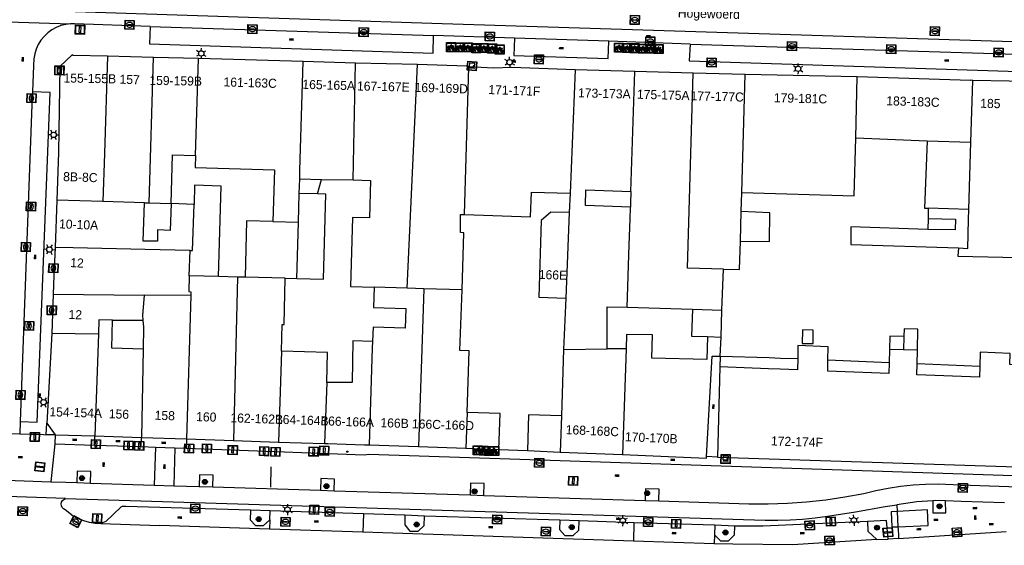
# Model space of a CAD drawing. Header units: metres. Extents: x 93870 to 95789, y 463036 to 464040.
# Tile 48 of 256: x 94284 to 94392, y 463338 to 463396. Entities that reach past the tile are written whole.
import ezdxf
from ezdxf.enums import TextEntityAlignment as Align

# ---------------------------------------------------------------- set-up
doc = ezdxf.new("R2010")
doc.units = ezdxf.units.M
doc.header["$LTSCALE"] = 25.4
for name, color, linetype in [('B_BEBOUWINGSGRENS_0', 1, 'Continuous'), ('B_LUIFEL_1', 200, 'Continuous'), ('B_OVERBOUWLIJN_LIJN_1', 7, 'Continuous'), ('B_TUSSENMUUR_0', 7, 'Continuous'), ('G_GRENS_ALGEMEEN_0', 7, 'Continuous'), ('Q_BOOM_0', 3, 'Continuous'), ('Q_BRANDKRAAN_0', 5, 'Continuous'), ('Q_CAI-KAST_0', 10, 'Continuous'), ('Q_FIETSENREK_0', 6, 'Continuous'), ('Q_FIETSENREK_LIJN_0', 7, 'Continuous'), ('Q_HALTEPAAL_0', 191, 'Continuous'), ('Q_INSPECTIE_OF_RIOOLPUT_0', 253, 'Continuous'), ('Q_KOLK_0', 254, 'Continuous'), ('Q_LICHTMAST_0', 2, 'Continuous'), ('Q_STRAATNAAMBORD_0', 7, 'Continuous'), ('Q_VERKEERSBORDPAAL_0', 40, 'Continuous'), ('Q_WATERLEIDINGPUT_0', 5, 'Continuous'), ('S_GBKN_SYMBOOL_OV_GROOT_0', 7, 'Continuous'), ('T_GBKN_ABRI_0', 2, 'Continuous'), ('T_MUUR_30CM_0', 10, 'Continuous'), ('V_WEGGRENS_0', 7, 'Continuous'), ('Z_GBKN_HUISNUMMER_0', 252, 'Continuous'), ('Z_STRAATNAAM_0', 252, 'Continuous')]:
    doc.layers.add(name, color=color, linetype=linetype)
doc.layers.add('Q_PAAL_STEEN_0', color=7, linetype='Continuous', true_color=0xa97373)
doc.layers.add('Q_PAALTJE_0', color=7, linetype='Continuous', true_color=0x666666)

# ---------------------------------------------------------------- blocks, each defined once
blk = doc.blocks.new('Q_STRAATNAAMBORD')
for points in [[(-0.5, 0.5), (0.5, 0.5), (0.5, -0.5), (-0.5, -0.5)], [(-0.37, 0.22), (0.36, 0.22), (0.36, -0.21), (-0.37, -0.21)]]:
    blk.add_lwpolyline(points, close=True)
for points in [[(-0.44, 0.46), (0.44, 0.46, -0.414214), (0.46, 0.44), (0.46, -0.44, -0.414214), (0.44, -0.46), (-0.44, -0.46, -0.414214), (-0.46, -0.44), (-0.46, 0.44), (-0.46, 0.44), (-0.46, 0.45), (-0.46, 0.45), (-0.46, 0.45), (-0.46, 0.45), (-0.46, 0.45), (-0.46, 0.45), (-0.46, 0.46), (-0.46, 0.46), (-0.46, 0.46), (-0.45, 0.46), (-0.45, 0.46), (-0.45, 0.46), (-0.45, 0.46), (-0.45, 0.46), (-0.45, 0.46), (-0.44, 0.46), (-0.44, 0.46)], [(-0.29, 0.16), (0.28, 0.16, -0.414214), (0.3, 0.14), (0.3, -0.13, -0.414214), (0.28, -0.16), (-0.29, -0.16, -0.414214), (-0.31, -0.13), (-0.31, 0.14), (-0.31, 0.14), (-0.31, 0.14), (-0.31, 0.14), (-0.31, 0.15), (-0.31, 0.15), (-0.31, 0.15), (-0.3, 0.15), (-0.3, 0.15), (-0.3, 0.15), (-0.3, 0.16), (-0.3, 0.16), (-0.3, 0.16), (-0.3, 0.16), (-0.29, 0.16), (-0.29, 0.16), (-0.29, 0.16), (-0.29, 0.16), (-0.29, 0.16)]]:
    blk.add_lwpolyline(points, format="xyb")
blk = doc.blocks.new('Q_CAI-KAST')
for points in [[(-0.5, 0.5), (0.5, 0.5), (0.5, -0.5), (-0.5, -0.5)], [(-0.26, 0.26), (0.25, 0.26), (0.25, 0.19), (-0.26, 0.19)], [(-0.26, 0.11), (0.25, 0.11), (0.25, -0.33), (-0.26, -0.33)]]:
    blk.add_lwpolyline(points, close=True)
blk.add_lwpolyline([(-0.44, 0.46), (0.44, 0.46, -0.414214), (0.46, 0.44), (0.46, -0.44, -0.414214), (0.44, -0.46), (-0.44, -0.46, -0.414214), (-0.46, -0.44), (-0.46, 0.44), (-0.46, 0.44), (-0.46, 0.45), (-0.46, 0.45), (-0.46, 0.45), (-0.46, 0.45), (-0.46, 0.45), (-0.46, 0.45), (-0.46, 0.46), (-0.46, 0.46), (-0.46, 0.46), (-0.45, 0.46), (-0.45, 0.46), (-0.45, 0.46), (-0.45, 0.46), (-0.45, 0.46), (-0.45, 0.46), (-0.44, 0.46), (-0.44, 0.46)], format="xyb")
blk.add_circle((-0.18, -0.03), 0.0354)
blk = doc.blocks.new('Q_LICHTMAST')
for points in [[(-0.26, 0.15), (-0.52, 0.3)], [(0, 0.3), (0, 0.6)], [(0.26, 0.15), (0.52, 0.3)], [(-0.26, -0.15), (-0.52, -0.3)], [(0, -0.3), (0, -0.6)], [(0.26, -0.15), (0.52, -0.3)]]:
    blk.add_lwpolyline(points)
blk.add_circle((0, 0), 0.3)
blk = doc.blocks.new('Q_VERKEERSBORDPAAL')
for points in [[(-0.5, 0.5), (0.5, 0.5), (0.5, -0.5), (-0.5, -0.5)], [(-0.08, 0.33), (0.07, 0.33), (0.07, -0.33), (-0.08, -0.33)]]:
    blk.add_lwpolyline(points, close=True)
blk.add_lwpolyline([(-0.44, 0.46), (0.44, 0.46, -0.414214), (0.46, 0.44), (0.46, -0.44, -0.414214), (0.44, -0.46), (-0.44, -0.46, -0.414214), (-0.46, -0.44), (-0.46, 0.44), (-0.46, 0.44), (-0.46, 0.45), (-0.46, 0.45), (-0.46, 0.45), (-0.46, 0.45), (-0.46, 0.45), (-0.46, 0.45), (-0.46, 0.46), (-0.46, 0.46), (-0.46, 0.46), (-0.45, 0.46), (-0.45, 0.46), (-0.45, 0.46), (-0.45, 0.46), (-0.45, 0.46), (-0.45, 0.46), (-0.44, 0.46), (-0.44, 0.46)], format="xyb")
blk = doc.blocks.new('Q_HALTEPAAL')
for points in [[(-0.5, 0.5), (0.5, 0.5), (0.5, -0.5), (-0.5, -0.5)], [(-0.08, 0.33), (0.07, 0.33), (0.07, -0.33), (-0.08, -0.33)]]:
    blk.add_lwpolyline(points, close=True)
blk.add_lwpolyline([(-0.44, 0.46), (0.44, 0.46, -0.414214), (0.46, 0.44), (0.46, -0.44, -0.414214), (0.44, -0.46), (-0.44, -0.46, -0.414214), (-0.46, -0.44), (-0.46, 0.44), (-0.46, 0.44), (-0.46, 0.45), (-0.46, 0.45), (-0.46, 0.45), (-0.46, 0.45), (-0.46, 0.45), (-0.46, 0.45), (-0.46, 0.46), (-0.46, 0.46), (-0.46, 0.46), (-0.45, 0.46), (-0.45, 0.46), (-0.45, 0.46), (-0.45, 0.46), (-0.45, 0.46), (-0.45, 0.46), (-0.44, 0.46), (-0.44, 0.46)], format="xyb")
blk = doc.blocks.new('Q_PAAL_STEEN')
for points in [[(-0.5, 0.5), (0.5, 0.5), (0.5, -0.5), (-0.5, -0.5)], [(-0.08, 0.33), (0.07, 0.33), (0.07, -0.33), (-0.08, -0.33)]]:
    blk.add_lwpolyline(points, close=True)
blk.add_lwpolyline([(-0.44, 0.46), (0.44, 0.46, -0.414214), (0.46, 0.44), (0.46, -0.44, -0.414214), (0.44, -0.46), (-0.44, -0.46, -0.414214), (-0.46, -0.44), (-0.46, 0.44), (-0.46, 0.44), (-0.46, 0.45), (-0.46, 0.45), (-0.46, 0.45), (-0.46, 0.45), (-0.46, 0.45), (-0.46, 0.45), (-0.46, 0.46), (-0.46, 0.46), (-0.46, 0.46), (-0.45, 0.46), (-0.45, 0.46), (-0.45, 0.46), (-0.45, 0.46), (-0.45, 0.46), (-0.45, 0.46), (-0.44, 0.46), (-0.44, 0.46)], format="xyb")
blk = doc.blocks.new('Q_PAALTJE')
at = {"color": 251, "true_color": 0x666666, "xscale": 0.1, "yscale": 0.1, "zscale": 0.01}
blk.add_blockref('Q_PAAL_STEEN', (0, 0), dxfattribs=at)
blk = doc.blocks.new('Q_KOLK')
blk.add_lwpolyline([(-0.5, 0.5), (0.5, 0.5), (0.5, -0.5), (-0.5, -0.5)], close=True)
for points in [[(-0.44, 0.46), (0.44, 0.46, -0.414214), (0.46, 0.44), (0.46, -0.44, -0.414214), (0.44, -0.46), (-0.44, -0.46, -0.414214), (-0.46, -0.44), (-0.46, 0.44, -0.414214), (-0.44, 0.46)], [(-0.34, 0.1, 0.380426), (-0.28, -0.18)], [(-0.01, 0.27, 0.240218), (-0.34, 0.1)], [(-0.19, 0.04, 0.853344), (-0.19, -0.03)], [(0.33, 0.11, 0.240191), (-0.01, 0.27)], [(0.18, -0.03, 0.849746), (0.18, 0.04)], [(0.27, -0.18, 0.380426), (0.33, 0.11)], [(-0.28, -0.18, 0.148452), (0.01, -0.26)], [(0.01, -0.26, 0.131742), (0.27, -0.18)]]:
    blk.add_lwpolyline(points, format="xyb")
for points in [[(-0.19, 0.04), (0.18, 0.04)], [(0.18, -0.03), (-0.19, -0.03)]]:
    blk.add_lwpolyline(points)
blk = doc.blocks.new('Q_INSPECTIE_OF_RIOOLPUT')
blk.add_lwpolyline([(-0.5, 0.5), (0.5, 0.5), (0.5, -0.5), (-0.5, -0.5)], close=True)
for points in [[(-0.44, 0.46), (0.44, 0.46, -0.414214), (0.46, 0.44), (0.46, -0.44, -0.414214), (0.44, -0.46), (-0.44, -0.46, -0.414214), (-0.46, -0.44), (-0.46, 0.44), (-0.46, 0.44), (-0.46, 0.45), (-0.46, 0.45), (-0.46, 0.45), (-0.46, 0.45), (-0.46, 0.45), (-0.46, 0.45), (-0.46, 0.46), (-0.46, 0.46), (-0.46, 0.46), (-0.45, 0.46), (-0.45, 0.46), (-0.45, 0.46), (-0.45, 0.46), (-0.45, 0.46), (-0.45, 0.46), (-0.44, 0.46), (-0.44, 0.46)], [(-0.34, 0.1, 0.380426), (-0.28, -0.18)], [(-0.01, 0.27, 0.240218), (-0.34, 0.1)], [(-0.19, 0.04, 0.853344), (-0.19, -0.03)], [(0.33, 0.11, 0.240191), (-0.01, 0.27)], [(0.18, -0.03, 0.849746), (0.18, 0.04)], [(0.27, -0.18, 0.380426), (0.33, 0.11)], [(-0.28, -0.18, 0.148452), (0.01, -0.26)], [(0.01, -0.26, 0.131742), (0.27, -0.18)]]:
    blk.add_lwpolyline(points, format="xyb")
for points in [[(-0.19, 0.04), (0.18, 0.04)], [(0.18, -0.03), (-0.19, -0.03)]]:
    blk.add_lwpolyline(points)
blk = doc.blocks.new('Q_WATERLEIDINGPUT')
blk.add_lwpolyline([(-0.5, 0.5), (0.5, 0.5), (0.5, -0.5), (-0.5, -0.5)], close=True)
for points in [[(-0.44, 0.46), (0.44, 0.46, -0.414214), (0.46, 0.44), (0.46, -0.44, -0.414214), (0.44, -0.46), (-0.44, -0.46, -0.414214), (-0.46, -0.44), (-0.46, 0.44), (-0.46, 0.44), (-0.46, 0.45), (-0.46, 0.45), (-0.46, 0.45), (-0.46, 0.45), (-0.46, 0.45), (-0.46, 0.45), (-0.46, 0.46), (-0.46, 0.46), (-0.46, 0.46), (-0.45, 0.46), (-0.45, 0.46), (-0.45, 0.46), (-0.45, 0.46), (-0.45, 0.46), (-0.45, 0.46), (-0.44, 0.46), (-0.44, 0.46)], [(-0.34, 0.1, 0.380426), (-0.28, -0.18)], [(-0.01, 0.27, 0.240218), (-0.34, 0.1)], [(-0.19, 0.04, 0.853344), (-0.19, -0.03)], [(0.33, 0.11, 0.240191), (-0.01, 0.27)], [(0.18, -0.03, 0.849746), (0.18, 0.04)], [(0.27, -0.18, 0.380426), (0.33, 0.11)], [(-0.28, -0.18, 0.148452), (0.01, -0.26)], [(0.01, -0.26, 0.131742), (0.27, -0.18)]]:
    blk.add_lwpolyline(points, format="xyb")
for points in [[(-0.19, 0.04), (0.18, 0.04)], [(0.18, -0.03), (-0.19, -0.03)]]:
    blk.add_lwpolyline(points)
blk = doc.blocks.new('Q_BRANDKRAAN')
blk.add_lwpolyline([(-0.5, 0.5), (0.5, 0.5), (0.5, -0.5), (-0.5, -0.5)], close=True)
for points in [[(-0.44, 0.46), (0.44, 0.46, -0.414214), (0.46, 0.44), (0.46, -0.44, -0.414214), (0.44, -0.46), (-0.44, -0.46, -0.414214), (-0.46, -0.44), (-0.46, 0.44), (-0.46, 0.44), (-0.46, 0.45), (-0.46, 0.45), (-0.46, 0.45), (-0.46, 0.45), (-0.46, 0.45), (-0.46, 0.45), (-0.46, 0.46), (-0.46, 0.46), (-0.46, 0.46), (-0.45, 0.46), (-0.45, 0.46), (-0.45, 0.46), (-0.45, 0.46), (-0.45, 0.46), (-0.45, 0.46), (-0.44, 0.46), (-0.44, 0.46)], [(-0.34, 0.1, 0.380426), (-0.28, -0.18)], [(-0.01, 0.27, 0.240218), (-0.34, 0.1)], [(-0.19, 0.04, 0.853344), (-0.19, -0.03)], [(0.33, 0.11, 0.240191), (-0.01, 0.27)], [(0.18, -0.03, 0.849746), (0.18, 0.04)], [(0.27, -0.18, 0.380426), (0.33, 0.11)], [(-0.28, -0.18, 0.148452), (0.01, -0.26)], [(0.01, -0.26, 0.131742), (0.27, -0.18)]]:
    blk.add_lwpolyline(points, format="xyb")
for points in [[(-0.19, 0.04), (0.18, 0.04)], [(0.18, -0.03), (-0.19, -0.03)]]:
    blk.add_lwpolyline(points)
blk = doc.blocks.new('Q_FIETSENREK')
for points in [[(-0.5, 0.5), (0.5, 0.5), (0.5, -0.5), (-0.5, -0.5)], [(-0.06, 0.15), (0.18, 0.05), (0.04, -0.09)]]:
    blk.add_lwpolyline(points, close=True)
for points in [[(-0.44, 0.46), (0.44, 0.46, -0.414214), (0.46, 0.44), (0.46, -0.44, -0.414214), (0.44, -0.46), (-0.44, -0.46, -0.414214), (-0.46, -0.44), (-0.46, 0.44), (-0.46, 0.44), (-0.46, 0.45), (-0.46, 0.45), (-0.46, 0.45), (-0.46, 0.45), (-0.46, 0.45), (-0.46, 0.45), (-0.46, 0.46), (-0.46, 0.46), (-0.46, 0.46), (-0.45, 0.46), (-0.45, 0.46), (-0.45, 0.46), (-0.45, 0.46), (-0.45, 0.46), (-0.45, 0.46), (-0.44, 0.46), (-0.44, 0.46)], [(-0.18, 0.11, 0.847256), (-0.32, -0.14)], [(-0.19, 0.08, 0.842492), (-0.3, -0.12)], [(-0.17, 0.06, 0.053288), (-0.19, 0.08)], [(-0.19, -0.13, 0.502492), (-0.15, 0.04)], [(-0.15, 0.09, 0.06236), (-0.18, 0.11)], [(-0.16, -0.16, 0.494489), (-0.12, 0.07)], [(-0.32, -0.14, 0.089606), (-0.42, -0.35)], [(-0.3, -0.16, 0.110942), (-0.37, -0.35)], [(-0.29, -0.1, 0.006942), (-0.3, -0.12)], [(-0.3, -0.16, 0.02458), (-0.28, -0.17)], [(-0.21, -0.1, 0.381614), (-0.29, -0.1)], [(-0.22, -0.14, 0.533998), (-0.28, -0.14)], [(-0.28, -0.14, 0.009682), (-0.27, -0.14)], [(-0.28, -0.17, 0.148109), (-0.2, -0.17)], [(-0.27, -0.14, 0.120201), (-0.22, -0.14)], [(-0.22, -0.14, 0.003554), (-0.22, -0.14)], [(-0.19, -0.13, 0.017985), (-0.21, -0.1)], [(-0.12, -0.35, 0.075837), (-0.2, -0.17)], [(-0.08, -0.35, 0.094234), (-0.16, -0.16)], [(0.1, -0.16, 0.385208), (0.19, -0.33)], [(0.21, -0.05, 0.224648), (0.11, -0.13)], [(0.13, -0.17, 0.376993), (0.2, -0.3)], [(0.21, -0.09, 0.20829), (0.14, -0.14)], [(0.19, -0.33, 1), (0.29, -0.06)], [(0.2, -0.3, 1), (0.28, -0.09)], [(0.29, -0.06, 0.086253), (0.24, -0.05)], [(0.28, -0.09, 0.079305), (0.24, -0.08)]]:
    blk.add_lwpolyline(points, format="xyb")
for points in [[(-0.17, 0.06), (-0.26, -0.04), (-0.24, -0.06), (-0.15, 0.04)], [(0.08, 0.22), (0, 0.25), (-0.15, 0.09)], [(-0.12, 0.07), (-0.09, 0.11), (0.02, -0.13), (0.1, -0.16)], [(0.24, -0.05), (0.23, 0.05), (0.26, 0.09), (0.3, 0.08), (0.31, 0.11), (0.19, 0.15), (0.18, 0.12), (0.23, 0.1), (0.21, 0.08), (-0.04, 0.17), (0, 0.22), (0.07, 0.19), (0.08, 0.22)], [(0.21, -0.05), (0.2, 0.03), (0.06, -0.11)], [(-0.42, -0.35), (-0.37, -0.35)], [(-0.12, -0.35), (-0.08, -0.35)], [(0.06, -0.11), (0.11, -0.13)], [(0.13, -0.17), (0.25, -0.22), (0.24, -0.08)], [(0.14, -0.14), (0.22, -0.17), (0.21, -0.09)]]:
    blk.add_lwpolyline(points)
blk = doc.blocks.new('Q_BOOM')
for radius in [0.27, 0.18, 0.09]:
    blk.add_circle((0, 0), radius)
blk = doc.blocks.new('S_GBKN_SYMBOOL_OV_GROOT')
for points in [[(-0.21875, 0.0625), (0.21875, 0.0625)], [(-0.21875, 0), (0.21875, 0)], [(-0.1875, 0.0625), (-0.1875, 0)], [(-0.125, 0.09375), (-0.125, 0.0625)], [(-0.125, 0), (-0.125, -0.0625)], [(-0.0625, 0.0625), (-0.0625, 0)], [(0, 0.09375), (0, 0.0625)], [(0, 0), (0, -0.0625)], [(0.0625, 0.0625), (0.0625, 0)], [(0.125, 0.09375), (0.125, 0.0625)], [(0.125, 0), (0.125, -0.0625)], [(0.1875, 0.0625), (0.1875, 0)], [(-0.21875, -0.0625), (0.21875, -0.0625)], [(-0.1875, -0.0625), (-0.1875, -0.09375)], [(-0.0625, -0.0625), (-0.0625, -0.09375)], [(0.0625, -0.0625), (0.0625, -0.09375)], [(0.1875, -0.0625), (0.1875, -0.09375)]]:
    blk.add_lwpolyline(points)

msp = doc.modelspace()

# ---------------------------------------------------------------- linework, layer by layer
at = {"layer": 'B_BEBOUWINGSGRENS_0'}
for p, q in [((94298.55, 463391.45), (94293.48, 463391.63)), ((94303.53, 463391.36), (94298.55, 463391.45)), ((94315.04, 463391.02), (94303.53, 463391.36)), ((94288.25, 463390.46), (94288.09, 463381.02)), ((94320.82, 463390.85), (94315.04, 463391.02)), ((94327.63, 463390.68), (94320.82, 463390.85)), ((94351.57, 463389.93), (94345.02, 463390.1)), ((94358.01, 463389.74), (94351.57, 463389.93)), ((94363.73, 463389.61), (94358.01, 463389.74)), ((94376.07, 463389.32), (94363.73, 463389.61)), ((94375.95, 463382.63), (94383.79, 463382.3)), ((94288.09, 463381.02), (94287.9, 463375.76)), ((94314.61, 463376.51), (94314.66, 463378.1)), ((94314.66, 463378.1), (94317.06, 463378.05)), ((94317.06, 463378.05), (94320.57, 463377.99)), ((94314.52, 463373.35), (94314.61, 463376.51)), ((94316.61, 463376.45), (94314.61, 463376.51)), ((94344.46, 463376.52), (94344.37, 463374.39)), ((94363.32, 463374.5), (94363.39, 463376.62)), ((94287.9, 463375.76), (94287.72, 463370.57)), ((94297.55, 463375.47), (94298.08, 463375.46)), ((94298.08, 463375.46), (94300.52, 463375.38)), ((94303.02, 463375.3), (94300.52, 463375.38)), ((94344.37, 463374.39), (94343.98, 463364.99)), ((94363.21, 463371.25), (94363.32, 463374.5)), ((94383.92, 463374.87), (94383.9, 463373.76)), ((94388.39, 463374.74), (94383.92, 463374.87)), ((94311.72, 463373.41), (94314.52, 463373.35)), ((94302.5, 463367.43), (94302.58, 463370.23)), ((94361.19, 463363.65), (94361.35, 463368.17)), ((94305.73, 463367.35), (94302.5, 463367.43)), ((94307.82, 463367.3), (94305.73, 463367.35)), ((94308.65, 463367.29), (94307.82, 463367.3)), ((94313.08, 463367.18), (94308.65, 463367.29)), ((94313.08, 463367.18), (94314.34, 463367.15)), ((94287.51, 463365.42), (94287.37, 463361.08)), ((94343.98, 463364.99), (94343.74, 463359.33)), ((94350.76, 463363.98), (94357.93, 463363.75)), ((94357.93, 463363.75), (94361.19, 463363.65)), ((94361.08, 463360.7), (94361.19, 463363.65)), ((94294.04, 463362.55), (94297.38, 463362.57)), ((94297.38, 463362.57), (94297.46, 463361.77)), ((94297.46, 463361.77), (94297.42, 463359.37)), ((94371.25, 463361.47), (94370.05, 463361.48)), ((94359.59, 463360.75), (94361.08, 463360.7)), ((94361, 463358.59), (94361.08, 463360.7)), ((94381.23, 463360.74), (94381.2, 463359.29)), ((94343.74, 463359.33), (94343.5, 463352.02)), ((94350.62, 463359.41), (94348.55, 463359.39)), ((94379.65, 463359.33), (94379.61, 463357.87)), ((94381.2, 463359.29), (94379.65, 463359.33)), ((94382.73, 463359.26), (94381.2, 463359.29)), ((94382.7, 463357.75), (94382.73, 463359.26)), ((94360.96, 463357.42), (94360.69, 463347.47)), ((94333.1, 463352.39), (94332.97, 463348.47)), ((94343.5, 463352.02), (94343.37, 463348.04)), ((94287.73, 463349.95), (94292.1, 463349.81)), ((94292.1, 463349.81), (94297.25, 463349.64)), ((94297.25, 463349.64), (94302.18, 463349.48)), ((94302.18, 463349.48), (94307.38, 463349.31)), ((94307.38, 463349.31), (94312.32, 463349.14)), ((94312.32, 463349.14), (94317.41, 463348.98)), ((94322.31, 463348.82), (94327.77, 463348.64)), ((94327.77, 463348.64), (94332.97, 463348.47)), ((94332.97, 463348.47), (94336.62, 463348.32)), ((94339.75, 463348.19), (94343.37, 463348.04)), ((94343.37, 463348.04), (94350.23, 463347.75)), ((94360.69, 463347.47), (94398.65, 463346.26))]:
    msp.add_line(p, q, dxfattribs=at)
for points in [[(94293.48, 463391.63), (94289.69, 463391.69), (94289.61, 463391.75), (94288.25, 463390.46)], [(94333.3, 463390.45), (94333.04, 463390.52), (94327.63, 463390.68)], [(94345.02, 463390.1), (94338.03, 463390.35), (94336.03, 463390.29), (94333.3, 463390.45)], [(94388.81, 463388.95), (94388.59, 463388.96), (94388.56, 463388.92), (94376.07, 463389.32)], [(94393.29, 463388.81), (94392.82, 463388.86), (94388.81, 463388.95)], [(94363.39, 463376.62), (94375.75, 463376.23), (94375.95, 463382.63)], [(94383.79, 463382.3), (94383.49, 463374.88), (94383.92, 463374.87)], [(94300.52, 463375.38), (94300.65, 463380.76), (94303.19, 463380.68)], [(94303.19, 463380.68), (94303.15, 463379.37), (94311.88, 463379.1), (94311.72, 463373.41)], [(94305.73, 463367.35), (94306.02, 463377.32), (94303.09, 463377.41), (94303.02, 463375.3)], [(94320.57, 463377.99), (94322.47, 463377.94), (94322.37, 463373.82), (94320.47, 463373.87), (94320.26, 463366.27), (94322.87, 463366.19)], [(94314.34, 463367.15), (94317.27, 463367.06), (94317.55, 463376.42), (94316.61, 463376.45)], [(94332.83, 463374.19), (94340.1, 463373.94), (94340.2, 463376.66), (94344.46, 463376.52)], [(94351.1, 463375), (94346.15, 463375.16), (94346.2, 463376.9), (94351.16, 463376.73)], [(94351.16, 463376.73), (94351.12, 463375.42), (94351.1, 463375)], [(94300.52, 463375.38), (94300.4, 463372.42), (94298.98, 463372.51), (94298.98, 463371.26), (94297.42, 463371.26), (94297.55, 463375.47)], [(94302.58, 463370.23), (94302.85, 463370.24), (94303.02, 463375.3)], [(94332.55, 463365.88), (94332.74, 463372.18), (94332.39, 463372.2), (94332.38, 463374.2), (94332.83, 463374.19)], [(94344.37, 463374.39), (94342.34, 463374.45), (94341.27, 463373.52), (94341, 463365.09), (94343.98, 463364.99)], [(94363.21, 463371.25), (94366.41, 463371.2), (94366.46, 463374.36), (94363.32, 463374.5)], [(94387.23, 463370.5), (94388.26, 463370.46), (94388.35, 463373.62), (94388.39, 463374.74)], [(94311.72, 463373.41), (94308.82, 463373.48), (94308.65, 463367.29)], [(94383.9, 463373.76), (94386.9, 463373.67), (94386.88, 463372.48), (94383.88, 463372.53)], [(94387.23, 463370.5), (94387.19, 463369.59), (94393.79, 463369.44), (94393.82, 463370.03), (94393.6, 463370.13), (94393.71, 463373.29)], [(94383.88, 463372.53), (94375.38, 463372.82), (94375.38, 463370.9), (94387.23, 463370.5)], [(94361.35, 463368.17), (94363.11, 463368.12), (94363.21, 463371.25)], [(94287.72, 463370.57), (94287.56, 463367.42), (94287.51, 463365.42)], [(94312.65, 463359.15), (94312.74, 463362.07), (94312.96, 463362.07), (94313.08, 463367.18)], [(94322.87, 463366.19), (94322.8, 463363.95), (94326.34, 463363.84), (94326.27, 463361.68), (94322.74, 463361.79), (94322.69, 463360.21)], [(94333.1, 463352.39), (94333.33, 463359.17), (94332.32, 463359.2), (94332.55, 463365.88)], [(94348.55, 463359.39), (94348.55, 463364.01), (94350.76, 463363.98)], [(94357.93, 463363.75), (94357.83, 463360.81), (94359.59, 463360.75)], [(94297.42, 463359.37), (94293.98, 463359.47), (94294.04, 463362.55)], [(94287.37, 463361.08), (94286.79, 463351.2), (94287.73, 463349.95)], [(94359.59, 463360.75), (94359.51, 463358.24), (94353.47, 463358.36), (94353.55, 463360.95), (94350.67, 463360.99), (94350.62, 463359.41)], [(94370.05, 463361.48), (94370.04, 463359.99), (94371.24, 463359.98), (94371.25, 463361.47)], [(94382.73, 463359.26), (94382.78, 463361.56), (94381.25, 463361.59), (94381.23, 463360.74)], [(94322.69, 463360.21), (94320.53, 463360.28), (94320.43, 463355.7), (94317.64, 463355.71)], [(94317.64, 463355.71), (94317.74, 463358.98), (94312.65, 463359.15)], [(94372.85, 463358.14), (94372.88, 463359.62), (94369.54, 463359.75), (94369.53, 463358.28)], [(94398.49, 463355.91), (94395.9, 463356.01), (94395.95, 463357.59), (94392.9, 463357.67), (94392.95, 463358.87), (94389.63, 463359.03), (94389.59, 463357.47)], [(94359.5, 463347.53), (94360.09, 463358.59), (94361, 463358.59)], [(94369.53, 463358.28), (94369.51, 463357.08), (94367.6, 463357.15), (94366.32, 463357.2), (94360.96, 463357.42)], [(94379.61, 463357.87), (94379.57, 463356.67), (94372.84, 463356.94), (94372.85, 463358.14)], [(94389.59, 463357.47), (94389.56, 463356.27), (94382.67, 463356.55), (94382.7, 463357.75)], [(94336.62, 463348.32), (94336.75, 463352.27), (94333.1, 463352.39)], [(94343.5, 463352.02), (94339.88, 463352.13), (94339.75, 463348.19)], [(94317.41, 463348.98), (94317.75, 463348.97), (94321.79, 463348.83), (94322.31, 463348.82)], [(94350.23, 463347.75), (94359.49, 463347.36), (94359.5, 463347.53)]]:
    msp.add_lwpolyline(points, dxfattribs=at)
at = {"layer": 'B_LUIFEL_1'}
for p, q in [((94316.61, 463376.45), (94317.06, 463378.05)), ((94383.9, 463373.76), (94383.88, 463372.53)), ((94361, 463358.54), (94360.96, 463357.42)), ((94379.61, 463357.87), (94372.85, 463358.14)), ((94389.59, 463357.47), (94382.7, 463357.75))]:
    msp.add_line(p, q, dxfattribs=at)
for points in [[(94381.23, 463360.74), (94379.69, 463360.78), (94379.65, 463359.33)], [(94369.53, 463358.28), (94367.65, 463358.35), (94366.37, 463358.4), (94361, 463358.54)]]:
    msp.add_lwpolyline(points, dxfattribs=at)
at = {"layer": 'B_OVERBOUWLIJN_LIJN_1'}
msp.add_lwpolyline([(94287.73, 463349.95), (94286.72, 463349.98), (94286.79, 463351.2)], dxfattribs=at)
at = {"layer": 'B_TUSSENMUUR_0'}
for p, q in [((94293.48, 463391.63), (94293.14, 463380.9)), ((94298.08, 463375.46), (94298.55, 463391.45)), ((94303.19, 463380.68), (94303.53, 463391.36)), ((94320.57, 463377.99), (94320.82, 463390.85)), ((94326.52, 463366.08), (94327.63, 463390.68)), ((94332.83, 463374.19), (94333.3, 463390.45)), ((94345.02, 463390.1), (94344.46, 463376.52)), ((94351.16, 463376.73), (94351.57, 463389.93)), ((94363.39, 463376.62), (94363.73, 463389.61)), ((94375.95, 463382.63), (94376.07, 463389.32)), ((94388.61, 463382.16), (94388.81, 463388.95)), ((94383.79, 463382.3), (94388.61, 463382.16)), ((94388.39, 463374.74), (94388.61, 463382.16)), ((94293.14, 463380.9), (94292.98, 463375.61)), ((94292.98, 463375.61), (94287.9, 463375.76)), ((94297.55, 463375.47), (94292.98, 463375.61)), ((94314.34, 463367.15), (94314.52, 463373.35)), ((94307.82, 463367.3), (94307.38, 463349.31)), ((94287.51, 463365.42), (94297.52, 463365.32)), ((94302.66, 463365.27), (94297.52, 463365.32)), ((94302.66, 463365.27), (94302.18, 463349.48)), ((94326.52, 463366.08), (94322.87, 463366.19)), ((94328.35, 463366.02), (94326.52, 463366.08)), ((94332.55, 463365.88), (94328.35, 463366.02)), ((94292.48, 463361.02), (94287.37, 463361.08)), ((94292.48, 463361.02), (94292.1, 463349.81)), ((94322.69, 463360.21), (94322.66, 463359.52)), ((94297.42, 463359.37), (94297.25, 463349.64)), ((94312.65, 463359.15), (94312.32, 463349.14)), ((94322.66, 463359.52), (94322.31, 463348.82)), ((94343.74, 463359.33), (94348.55, 463359.39)), ((94350.62, 463359.41), (94350.23, 463347.75)), ((94317.64, 463355.71), (94317.41, 463348.98))]:
    msp.add_line(p, q, dxfattribs=at)
for points in [[(94314.66, 463378.1), (94314.68, 463379.02), (94315.04, 463391.02)], [(94361.35, 463368.17), (94357.39, 463368.28), (94358.01, 463389.74)], [(94350.76, 463363.98), (94350.98, 463370.85), (94351.06, 463373.68), (94351.1, 463375)], [(94302.58, 463370.23), (94297.63, 463370.34), (94289.69, 463370.53), (94287.72, 463370.57)], [(94302.5, 463367.43), (94302.45, 463365.7), (94302.67, 463365.69), (94302.66, 463365.27)], [(94297.52, 463365.32), (94297.33, 463363.05), (94297.38, 463362.57)], [(94328.35, 463366.02), (94328.2, 463361.55), (94328.13, 463359.34), (94327.77, 463348.64)], [(94294.04, 463362.55), (94292.53, 463362.58), (94292.48, 463361.02)]]:
    msp.add_lwpolyline(points, dxfattribs=at)
at = {"layer": 'G_GRENS_ALGEMEEN_0'}
for p, q in [((94361, 463358.54), (94361, 463358.59)), ((94292.06, 463348.81), (94292.1, 463349.81)), ((94297.21, 463348.64), (94297.25, 463349.64)), ((94302.18, 463349.48), (94302.15, 463348.47)), ((94360.69, 463347.47), (94359.5, 463347.53))]:
    msp.add_line(p, q, dxfattribs=at)
at = {"layer": 'Q_FIETSENREK_LIJN_0'}
msp.add_line((94311.47, 463344.16), (94311.52, 463346.41), dxfattribs=at)
at = {"layer": 'T_GBKN_ABRI_0'}
msp.add_line((94383.83, 463341.66), (94380.48, 463341.48), dxfattribs=at)
for points in [[(94380.48, 463341.48), (94379.82, 463341.45), (94379.89, 463339.8), (94380.57, 463339.82)], [(94380.57, 463339.82), (94383.91, 463339.97), (94383.83, 463341.66)]]:
    msp.add_lwpolyline(points, dxfattribs=at)
at = {"layer": 'T_MUUR_30CM_0'}
msp.add_line((94336.62, 463348.32), (94339.75, 463348.19), dxfattribs=at)
at = {"layer": 'V_WEGGRENS_0'}
for p, q in [((94278.92, 463395.5), (94289.42, 463395.17)), ((94298.18, 463394.89), (94289.87, 463395.18)), ((94298.18, 463394.89), (94329.42, 463393.87)), ((94338.33, 463393.6), (94329.42, 463393.87)), ((94348.73, 463393.26), (94338.33, 463393.6)), ((94357.67, 463392.95), (94348.73, 463393.26)), ((94357.67, 463392.95), (94414.35, 463391.21)), ((94285.34, 463390.58), (94285.22, 463387.7)), ((94285.2, 463387.23), (94283.88, 463351.41)), ((94285.22, 463387.7), (94285.2, 463387.23)), ((94283.88, 463351.41), (94283.82, 463350.04)), ((94280.82, 463350.14), (94283.82, 463350.04)), ((94283.82, 463350.04), (94287.73, 463349.95)), ((94287.73, 463349.95), (94287.7, 463348.95)), ((94287.7, 463348.95), (94287.24, 463344.76)), ((94287.7, 463348.95), (94292.06, 463348.81)), ((94292.06, 463348.81), (94297.21, 463348.64)), ((94297.21, 463348.64), (94298.77, 463348.58)), ((94298.77, 463348.58), (94298.63, 463344.4)), ((94298.77, 463348.58), (94300.92, 463348.51)), ((94300.92, 463348.51), (94300.78, 463344.33)), ((94300.92, 463348.51), (94302.15, 463348.47)), ((94279.79, 463345.06), (94287.24, 463344.76)), ((94290.1, 463344.67), (94291.6, 463344.62)), ((94291.6, 463344.62), (94298.63, 463344.4)), ((94298.63, 463344.4), (94300.78, 463344.33)), ((94300.78, 463344.33), (94303.6, 463344.25)), ((94303.6, 463344.25), (94305.1, 463344.2)), ((94305.1, 463344.2), (94316.95, 463343.83)), ((94316.95, 463343.83), (94318.45, 463343.78)), ((94318.45, 463343.78), (94333.45, 463343.31)), ((94288.85, 463342.91), (94277.34, 463343.31)), ((94333.45, 463343.31), (94334.95, 463343.26)), ((94334.95, 463343.26), (94352.71, 463342.7)), ((94352.71, 463342.7), (94354.22, 463342.65)), ((94311.4, 463341.55), (94309.26, 463341.63)), ((94311.36, 463340.56), (94311.4, 463341.55)), ((94321.69, 463341.23), (94311.4, 463341.55)), ((94380.44, 463342.22), (94380.48, 463341.48)), ((94380.48, 463341.48), (94380.57, 463339.82)), ((94311.36, 463340.56), (94311.32, 463339.55)), ((94321.69, 463341.23), (94321.63, 463339.22)), ((94326.26, 463341.09), (94321.69, 463341.23)), ((94328.42, 463340.98), (94326.26, 463341.09)), ((94343.33, 463340.53), (94328.42, 463340.98)), ((94345.44, 463340.45), (94343.33, 463340.53)), ((94351.49, 463340.26), (94345.44, 463340.45)), ((94379.31, 463340.52), (94377.23, 463340.4)), ((94377.23, 463340.4), (94377.26, 463339.32)), ((94379.5, 463338.45), (94379.31, 463340.52)), ((94292.77, 463340.16), (94299.21, 463339.95)), ((94311.32, 463339.55), (94299.21, 463339.95)), ((94321.63, 463339.22), (94311.32, 463339.55)), ((94351.49, 463340.26), (94351.43, 463338.24)), ((94360.4, 463339.98), (94351.49, 463340.26)), ((94360.4, 463339.98), (94360.37, 463338.94)), ((94362.6, 463339.88), (94360.4, 463339.98)), ((94377.26, 463339.32), (94378.26, 463338.41)), ((94380.64, 463338.52), (94392.49, 463339.28)), ((94351.43, 463338.24), (94321.63, 463339.22)), ((94360.34, 463337.95), (94351.43, 463338.24)), ((94360.37, 463338.94), (94360.34, 463337.95)), ((94378.26, 463338.41), (94379.5, 463338.45)), ((94380.64, 463338.52), (94379.5, 463338.45))]:
    msp.add_line(p, q, dxfattribs=at)
for points in [[(94418.82, 463392.38), (94330.37, 463395.16), (94289.92, 463396.51)], [(94289.42, 463395.17), (94288.88, 463395.11), (94288.34, 463394.97), (94287.83, 463394.77), (94287.35, 463394.5), (94286.9, 463394.17), (94286.5, 463393.79), (94286.15, 463393.36), (94285.86, 463392.9), (94285.64, 463392.4), (94285.47, 463391.87), (94285.38, 463391.33), (94285.34, 463390.58)], [(94289.87, 463395.18), (94289.79, 463395.18), (94289.42, 463395.17)], [(94298.18, 463394.89), (94298.12, 463392.98), (94329.35, 463391.96), (94329.42, 463393.87)], [(94338.33, 463393.6), (94338.27, 463391.7), (94348.64, 463391.34), (94348.73, 463393.26)], [(94357.67, 463392.95), (94357.59, 463391.09), (94414.29, 463389.28), (94414.35, 463391.21)], [(94283.88, 463351.41), (94285.75, 463351.31), (94287.16, 463387.61), (94285.22, 463387.7)], [(94302.15, 463348.47), (94321.75, 463347.72), (94322.28, 463347.8), (94411.06, 463344.86), (94411.09, 463345.79)], [(94291.6, 463344.62), (94291.64, 463345.88), (94290.14, 463345.93), (94290.1, 463344.67)], [(94287.24, 463344.76), (94288.91, 463344.71), (94290.1, 463344.67)], [(94305.1, 463344.2), (94305.14, 463345.5), (94303.64, 463345.54), (94303.6, 463344.25)], [(94318.45, 463343.78), (94318.49, 463345.07), (94316.99, 463345.12), (94316.95, 463343.83)], [(94334.95, 463343.26), (94334.99, 463344.56), (94333.49, 463344.61), (94333.45, 463343.31)], [(94354.22, 463342.65), (94354.26, 463343.95), (94352.76, 463344), (94352.71, 463342.7)], [(94354.22, 463342.65), (94364.15, 463342.34), (94366.27, 463342.34), (94368.39, 463342.41), (94370.51, 463342.56), (94372.62, 463342.79), (94374.72, 463343.09), (94376.81, 463343.47), (94378.15, 463343.8), (94379.5, 463344.06), (94380.87, 463344.27), (94382.24, 463344.42), (94383.62, 463344.5), (94385, 463344.53), (94387.45, 463344.44), (94409.91, 463343.65)], [(94292.77, 463340.16), (94292.13, 463340.19), (94291.49, 463340.28), (94290.87, 463340.45), (94290.27, 463340.69), (94289.7, 463340.99), (94288.81, 463341.66), (94288.64, 463341.79), (94288.5, 463341.94), (94288.41, 463342.12), (94288.39, 463342.32), (94288.42, 463342.51), (94288.52, 463342.69), (94288.67, 463342.83), (94288.85, 463342.91)], [(94288.85, 463342.91), (94365.96, 463340.54), (94367.33, 463340.53), (94368.7, 463340.57), (94370.07, 463340.65), (94371.44, 463340.79), (94372.8, 463340.97), (94375.9, 463341.44), (94379.16, 463342.03), (94380.44, 463342.22)], [(94384.41, 463342.67), (94382.67, 463342.56), (94380.44, 463342.22)], [(94385.83, 463342.65), (94384.67, 463342.69), (94384.41, 463342.67)], [(94384.41, 463342.67), (94384.43, 463341.33), (94385.86, 463341.36), (94385.83, 463342.65)], [(94392.32, 463342.43), (94387.53, 463342.6), (94385.83, 463342.65)], [(94309.26, 463341.63), (94295.49, 463342.03), (94295.1, 463342.04), (94294.96, 463341.97), (94293.3, 463340.4), (94292.77, 463340.16)], [(94309.26, 463341.63), (94309.2, 463340.56), (94309.8, 463339.97), (94310.69, 463339.94), (94311.36, 463340.56)], [(94326.26, 463341.09), (94326.23, 463340.03), (94326.81, 463339.34), (94327.7, 463339.34), (94328.37, 463339.97), (94328.42, 463340.98)], [(94343.33, 463340.53), (94343.3, 463339.5), (94343.88, 463338.84), (94344.8, 463338.84), (94345.41, 463339.44), (94345.44, 463340.45)], [(94377.23, 463340.4), (94365.71, 463339.88), (94362.6, 463339.88)], [(94360.37, 463338.94), (94361.03, 463338.28), (94361.91, 463338.25), (94362.55, 463338.91), (94362.6, 463339.88)], [(94380.57, 463339.82), (94380.59, 463339.49), (94380.62, 463338.89), (94380.64, 463338.52)], [(94378.26, 463338.41), (94368.94, 463337.84), (94362.38, 463337.88), (94360.34, 463337.95)]]:
    msp.add_lwpolyline(points, dxfattribs=at)

# ---------------------------------------------------------------- block references
at = {"layer": 'Q_BOOM_0'}
for p, rotation in [((94290.67, 463345.17), 178.2088992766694), ((94304.22, 463344.76), 178.2077075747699), ((94317.61, 463344.28), 178.2077075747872), ((94333.93, 463343.72), 178.207707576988), ((94352.94, 463343.51), 88.19218833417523), ((94385.16, 463342.07), 178.0777134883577), ((94310.15, 463340.65), 178.0694125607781), ((94327.55, 463340.07), 43.23760897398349), ((94344.64, 463339.76), 177.8276596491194), ((94361.57, 463339.19), 177.45404250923), ((94378.27, 463339.71), 3.217951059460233)]:
    msp.add_blockref('Q_BOOM', p, dxfattribs=dict(at, rotation=rotation))
at = {"layer": 'Q_BRANDKRAAN_0'}
for p, rotation in [((94360.05, 463390.92), 178.1775627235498), ((94341.06, 463346.84), 178.1026235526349)]:
    msp.add_blockref('Q_BRANDKRAAN', p, dxfattribs=dict(at, rotation=rotation))
at = {"layer": 'Q_CAI-KAST_0'}
for p, rotation in [((94333.64, 463390.53), 176.7587248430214), ((94361.59, 463347.27), 178.174325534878)]:
    msp.add_blockref('Q_CAI-KAST', p, dxfattribs=dict(at, rotation=rotation))
at = {"layer": 'Q_FIETSENREK_0'}
for p in [(94331.35, 463392.6), (94332.33, 463392.59), (94333.19, 463392.58), (94334.13, 463392.49), (94334.96, 463392.5), (94335.87, 463392.46), (94336.7, 463392.35), (94349.84, 463392.55), (94350.73, 463392.51), (94351.55, 463392.49), (94352.46, 463392.44), (94353.35, 463392.43), (94354.19, 463392.4), (94334.29, 463348.23), (94334.92, 463348.2), (94335.52, 463348.16), (94336.09, 463348.16)]:
    msp.add_blockref('Q_FIETSENREK', p, dxfattribs=at)
at = {"layer": 'Q_HALTEPAAL_0', "rotation": 95.31198676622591}
msp.add_blockref('Q_HALTEPAAL', (94379.47, 463339.2), dxfattribs=at)
at = {"layer": 'Q_INSPECTIE_OF_RIOOLPUT_0'}
for p, rotation in [((94351.58, 463395.6), 178.201574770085), ((94384.65, 463394.37), 178.201574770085), ((94285.06, 463375.07), 87.87671457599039), ((94284.85, 463361.94), 87.87671457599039), ((94284.14, 463341.54), 178.0142629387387), ((94313.09, 463340.36), 178.1269481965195), ((94341.79, 463339.28), 178.1240747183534), ((94373.04, 463338.3), 3.529648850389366)]:
    msp.add_blockref('Q_INSPECTIE_OF_RIOOLPUT', p, dxfattribs=dict(at, rotation=rotation))
at = {"layer": 'Q_KOLK_0'}
for p, rotation in [((94295.92, 463395.07), 178.0008386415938), ((94309.45, 463394.59), 178.1315244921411), ((94321.71, 463394.26), 178.1315244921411), ((94335.6, 463393.78), 178.3030341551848), ((94353.29, 463393.24), 178.0069598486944), ((94368.9, 463392.71), 178.2416486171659), ((94379.84, 463392.39), 178.2416486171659), ((94391.67, 463392.02), 178.2416486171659), ((94285.11, 463386.98), 87.87671457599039), ((94284.49, 463370.61), 87.87671457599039), ((94287.53, 463368.28), 87.07316756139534), ((94287.34, 463363.64), 88.22201718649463), ((94283.89, 463354.32), 87.87671457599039), ((94387.72, 463344.1), 177.9772557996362), ((94303.16, 463341.82), 178.3317029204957), ((94317.97, 463341.45), 178.2304222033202), ((94290, 463340.37), 151.927513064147), ((94336.42, 463340.61), 178.2713917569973), ((94353.05, 463340.31), 178.1990416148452), ((94370.85, 463339.97), 2.5806685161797), ((94387.08, 463339.21), 3.650071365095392)]:
    msp.add_blockref('Q_KOLK', p, dxfattribs=dict(at, rotation=rotation))
at = {"layer": 'Q_LICHTMAST_0'}
for p, rotation in [((94303.81, 463391.91), 178.3142925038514), ((94337.8, 463390.95), 1.517982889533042), ((94369.58, 463390.22), 178.1775627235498), ((94287.55, 463382.95), 89.0593169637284), ((94287.09, 463370.33), 87.77854836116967), ((94286.44, 463353.52), 86.65666358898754), ((94313.32, 463341.7), 178.2304222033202), ((94350.26, 463340.49), 178.1932508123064), ((94375.72, 463340.52), 2.5806685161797)]:
    msp.add_blockref('Q_LICHTMAST', p, dxfattribs=dict(at, rotation=rotation))
at = {"layer": 'Q_PAAL_STEEN_0'}
for p, rotation in [((94292.21, 463348.9), 178.0975180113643), ((94295.8, 463348.77), 178.0975180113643), ((94296.99, 463348.72), 178.0975180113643), ((94302.47, 463348.44), 177.7915651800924), ((94304.43, 463348.42), 177.7915651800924), ((94307.28, 463348.26), 177.7915651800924), ((94310.74, 463348.12), 177.7915651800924), ((94312, 463348.05), 177.7915651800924), ((94316.2, 463348.08), 177.7915651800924), ((94317.36, 463348.19), 177.7915651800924)]:
    msp.add_blockref('Q_PAAL_STEEN', p, dxfattribs=dict(at, rotation=rotation))
at = {"layer": 'Q_PAALTJE_0', "rotation": 177.7915651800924}
msp.add_blockref('Q_PAALTJE', (94319.9, 463348.07), dxfattribs=at)
at = {"layer": 'Q_STRAATNAAMBORD_0', "rotation": 89.0593169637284}
msp.add_blockref('Q_STRAATNAAMBORD', (94288.19, 463390.04), dxfattribs=at)
at = {"layer": 'Q_VERKEERSBORDPAAL_0'}
for p, rotation in [((94290.46, 463394.53), 178.0008386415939), ((94285.48, 463349.7), 178.680729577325), ((94286.04, 463346.41), 83.72135042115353), ((94344.8, 463344.87), 178.1976032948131), ((94316.25, 463341.69), 178.2304222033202), ((94292.36, 463340.75), 177.780344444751), ((94356.14, 463340.14), 178.1990416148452), ((94373.19, 463340.4), 2.580668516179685)]:
    msp.add_blockref('Q_VERKEERSBORDPAAL', p, dxfattribs=dict(at, rotation=rotation))
at = {"layer": 'Q_WATERLEIDINGPUT_0', "rotation": 178.0505635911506}
msp.add_blockref('Q_WATERLEIDINGPUT', (94341.02, 463391.26), dxfattribs=at)
at = {"layer": 'S_GBKN_SYMBOOL_OV_GROOT_0'}
for p, rotation in [((94313.77, 463393.42), 178.1257276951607), ((94353.08, 463393.79), 178.201574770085), ((94343.49, 463392.47), 178.0505635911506), ((94284.17, 463391.29), 87.55033738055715), ((94338.25, 463391), 177.9256266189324), ((94385.97, 463391.12), 178.1775627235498), ((94285.52, 463369.51), 87.77854836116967), ((94286.03, 463354.25), 87.77854836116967), ((94360.25, 463353.04), 86.94015846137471), ((94289.9, 463349.38), 178.11008255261), ((94294.65, 463349.22), 178.0975180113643), ((94299.7, 463349.05), 178.1103507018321), ((94283.9, 463347.45), 177.7259666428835), ((94293.08, 463346.68), 88.26705758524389), ((94355.77, 463347.17), 177.5872791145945), ((94299.78, 463346.46), 88.11000728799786), ((94349.64, 463345.42), 178.1026235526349), ((94389.05, 463341.89), 1.992093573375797), ((94301.47, 463340.8), 178.1223549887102), ((94316.51, 463340.38), 178.1269481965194), ((94349.79, 463340.68), 178.2357930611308), ((94384.75, 463340.6), 1.210294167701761), ((94389.11, 463340.82), 90.80956039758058), ((94335.71, 463339.74), 178.1240747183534), ((94382.86, 463339.55), 3.423400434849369), ((94390.84, 463340.11), 3.124102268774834), ((94355.92, 463339.1), 178.1229649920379), ((94370.02, 463339.12), 2.5806685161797)]:
    msp.add_blockref('S_GBKN_SYMBOOL_OV_GROOT', p, dxfattribs=dict(at, rotation=rotation))

# ---------------------------------------------------------------- texts
at = {"layer": 'Z_GBKN_HUISNUMMER_0', "linetype": 'Continuous'}
for s, rotation, p in [('155-155B', 359, (94291.54, 463389.16)), ('157', 358, (94295.93, 463389.04)), ('159-159B', 359, (94301, 463388.91)), ('161-163C', 358.3, (94309.21, 463388.7)), ('165-165A', 358.3, (94317.86, 463388.44)), ('167-167E', 358.6, (94323.88, 463388.27)), ('169-169D', 358.3, (94330.26, 463388.1)), ('171-171F', 357.9, (94338.31, 463387.84)), ('173-173A', 358.5, (94348.23, 463387.51)), ('175-175A', 358.4, (94354.72, 463387.34)), ('177-177C', 358.6, (94360.66, 463387.18)), ('179-181C', 358.7, (94369.84, 463386.97)), ('183-183C', 358.1, (94382.23, 463386.62)), ('185', 358.7, (94390.76, 463386.41)), ('8B-8C', 358, (94290.5, 463378.3)), ('10-10A', 357.9, (94290.31, 463373.08)), ('12', 357.1, (94290.13, 463368.87)), ('166E', 358.1, (94342.57, 463367.54)), ('12', 358.2, (94289.94, 463363.17)), ('154-154A', 358.1, (94289.99, 463352.38)), ('156', 358.1, (94294.75, 463352.22)), ('158', 358.1, (94299.8, 463352.06)), ('160', 358.1, (94304.37, 463351.91)), ('162-162B', 358.1, (94309.93, 463351.72)), ('164-164B', 358.1, (94314.95, 463351.56)), ('166-166A', 358.1, (94319.95, 463351.39)), ('166B', 358.1, (94325.12, 463351.23)), ('166C-166D', 358.1, (94330.45, 463351.05)), ('168-168C', 357.6, (94346.91, 463350.39)), ('170-170B', 357.6, (94353.4, 463349.61)), ('172-174F', 358.2, (94369.45, 463349.19))]:
    msp.add_text(s, height=1, rotation=rotation, dxfattribs=at).set_placement(p, align=Align.MIDDLE)
at = {"layer": 'Z_STRAATNAAM_0', "linetype": 'Continuous'}
msp.add_text('Hogewoerd', height=1, rotation=358.5106, dxfattribs=at).set_placement((94359.74, 463396.17), align=Align.MIDDLE)

doc.saveas('drawing.dxf')
